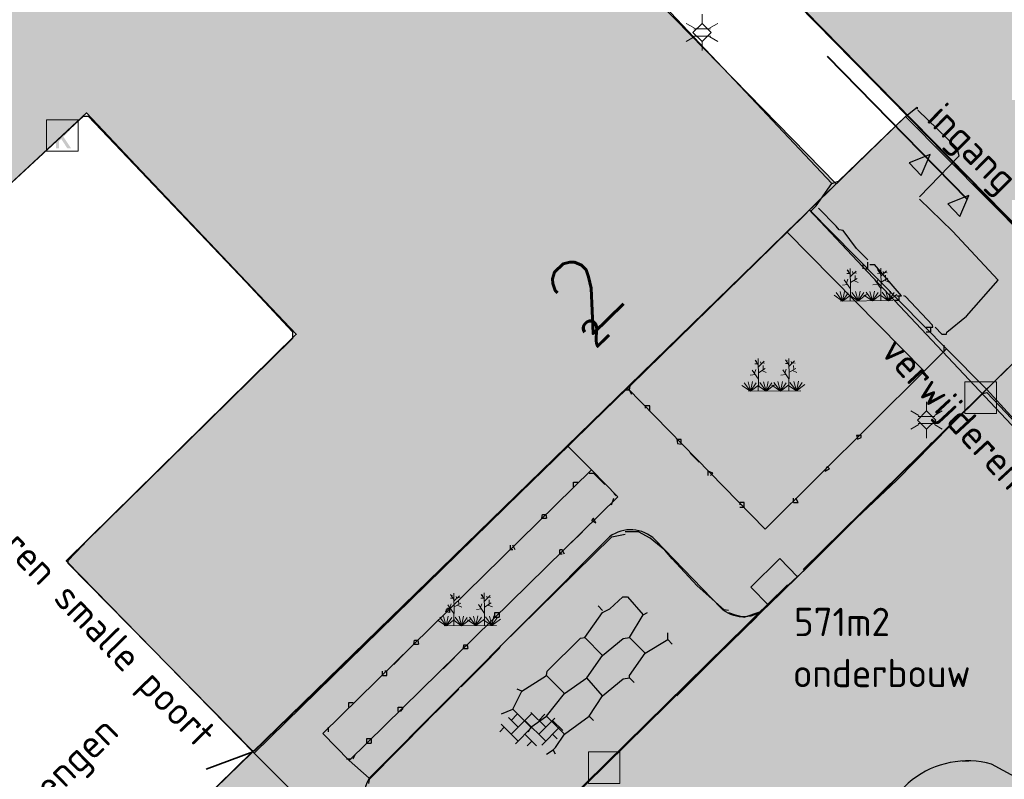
# Model space of a CAD drawing. Header units: metres. Extents: x 100797 to 101446, y 431104 to 431509.
# Tile 13 of 35: x 101101 to 101132, y 431274 to 431298. Entities that reach past the tile are written whole.
import ezdxf

# ---------------------------------------------------------------- set-up
doc = ezdxf.new("R2010")
doc.units = ezdxf.units.M
for name, pattern in [('BORDER', [44.45, 12.7, -6.35, 12.7, -6.35, 0, -6.35]), ('DASHED', [19.05, 12.7, -6.35]), ('DASHED2', [9.525, 6.35, -3.175])]:
    doc.linetypes.add(name, pattern=pattern)
doc.layers.get('0').update_dxf_attribs({"linetype": 'CONTINUOUS'})
doc.layers.add('ANNOTATIE', color=7, linetype='CONTINUOUS')
for name, color, linetype, lineweight in [('AR_ONDERZOEKSLOKATIE', 3, 'BORDER', 50), ('N-WE-IE-TERREINAFSCHEIDING_KUNSTMATIG_HEKWERK-G', 20, 'IE-TERREINAFSCHEIDING-KUNSTMATIG', 35), ('N-XX-AL-T18', 7, 'CONTINUOUS', 25), ('PERCELEN', 2, 'DASHED', 9), ('V-WE-IE-TERREINAFSCHEIDING_KUNSTMATIG_HEKWERK-G', 20, 'IE-TERREINAFSCHEIDING-KUNSTMATIG-V', 35), ('X-XX-AL-HULPLIJN-G', 210, 'CONTINUOUS', 18)]:
    doc.layers.add(name, color=color, linetype=linetype, lineweight=lineweight)
for name, color, linetype, lineweight, true_color in [('B-ARCERING-BESTAAND-GEBOUW', 7, 'CONTINUOUS', 30, 0xb4b4b4), ('BAR_BEBOUWING', 7, 'CONTINUOUS', 35, 0x707070), ('X-XX-AL-ARCERING-BOVENBOUW-ONDERBOUW-PEUTERS', 7, 'CONTINUOUS', 30, 0x33cccc), ('X-XX-AL-ARCERING-TIJDELIJKE-SCHOOL', 7, 'CONTINUOUS', 30, 0xb8bdef), ('X-XX-AL-KADASTRALE-GRENZEN', 7, 'CONTINUOUS', 30, 0x3cd12e)]:
    doc.layers.add(name, color=color, linetype=linetype, lineweight=lineweight, true_color=true_color)
for name, color, linetype, true_color in [('BAR_BGT_LICHTMASTEN', 7, 'CONTINUOUS', 0x707070), ('BAR_BGT_PUNTSYMBOLEN', 7, 'CONTINUOUS', 0x707070), ('BAR_BGT_SYMBOLEN', 7, 'CONTINUOUS', 0x707070), ('BAR_HUISNUMMERS EN STRAATNAMEN', 7, 'CONTINUOUS', 0x707070), ('BAR_TOPO', 7, 'CONTINUOUS', 0x707070), ('BAR_WEGEN', 7, 'CONTINUOUS', 0x707070), ('BOR_LICHTMASTEN', 7, 'CONTINUOUS', 0x707070)]:
    doc.layers.add(name, color=color, linetype=linetype, true_color=true_color)
doc.styles.add('NLCS-ISO', font='NLCS-ISO.ttf')
doc.styles.add('NLCS-ISO 1.8', font='NLCS-ISO.ttf', dxfattribs={"height": 1.8})
doc.styles.get("Standard").update_dxf_attribs({"font": 'txt.shx', "height": 2.5})
doc.linetypes.add('IE-TERREINAFSCHEIDING-KUNSTMATIG', pattern='A,4,[82,NLCS.SHX,S=0.75,R=90,X=0,Y=0],4,-2', length=10)
doc.linetypes.add('IE-TERREINAFSCHEIDING-KUNSTMATIG-V', pattern='A,2,[24,NLCS.SHX,S=0.6,R=0,X=-1,Y=0],2,[82,NLCS.SHX,S=0.75,R=90,X=0,Y=0],2,[24,NLCS.SHX,S=0.6,R=0,X=1,Y=0],2,-2', length=10)

# ---------------------------------------------------------------- blocks, each defined once
blk = doc.blocks.new('lichtmast_1', base_point=(101313.152, 431373.608))
at = {"color": 8, "lineweight": 0, "true_color": 0x707070}
for points in [[(101313.152, 431373.896), (101313.152, 431374.185)], [(101312.902, 431373.752), (101312.652, 431373.896)], [(101313.441, 431373.608), (101313.152, 431373.896), (101312.864, 431373.608), (101313.152, 431373.319), (101313.441, 431373.608)], [(101312.887, 431373.722), (101313.418, 431373.722)], [(101313.402, 431373.752), (101313.652, 431373.896)], [(101312.902, 431373.463), (101312.652, 431373.319)], [(101312.887, 431373.494), (101313.418, 431373.494)], [(101313.402, 431373.463), (101313.652, 431373.319)], [(101313.152, 431373.319), (101313.152, 431373.03)]]:
    blk.add_lwpolyline(points, dxfattribs=at)
blk = doc.blocks.new('betonstraatstenen_1', base_point=(101286.795, 431176.56))
at = {"color": 8, "lineweight": 0, "true_color": 0x707070}
for points in [[(101286.048, 431176.867), (101286.355, 431176.56)], [(101286.135, 431176.34), (101286.795, 431177)], [(101286.135, 431176.78), (101286.33, 431176.976)], [(101286.765, 431177.03), (101287.235, 431176.56)], [(101287.015, 431176.78), (101287.211, 431176.976)], [(101287.015, 431176.34), (101287.525, 431176.85)], [(101285.776, 431176.421), (101285.915, 431176.56)], [(101285.815, 431176.66), (101286.355, 431176.12)], [(101286.269, 431176.034), (101286.795, 431176.56)], [(101286.575, 431176.78), (101287.235, 431176.12)], [(101287.109, 431175.993), (101287.675, 431176.56)], [(101287.455, 431176.78), (101287.776, 431176.459)], [(101286.575, 431176.34), (101286.944, 431175.971)], [(101287.455, 431176.34), (101287.601, 431176.194)], [(101286.642, 431175.967), (101286.795, 431176.12)]]:
    blk.add_lwpolyline(points, dxfattribs=at)
blk = doc.blocks.new('beplanting_1', base_point=(101316.768, 431360.678))
at = {"color": 8, "lineweight": 0, "true_color": 0x707070}
for points in [[(101316.221, 431361.216), (101316.134, 431361.214)], [(101316.245, 431361.178), (101316.141, 431361.332)], [(101316.182, 431361.271), (101316.189, 431361.312)], [(101316.25, 431360.732), (101316.243, 431361.377)], [(101316.246, 431361.119), (101316.426, 431361.295)], [(101316.336, 431361.207), (101316.319, 431361.276)], [(101316.369, 431361.24), (101316.442, 431361.23)], [(101316.399, 431361.022), (101316.397, 431361.156)], [(101317.192, 431361.223), (101317.105, 431361.221)], [(101317.217, 431361.185), (101317.113, 431361.339)], [(101317.153, 431361.278), (101317.161, 431361.32)], [(101317.222, 431360.739), (101317.214, 431361.384)], [(101317.217, 431361.126), (101317.397, 431361.302)], [(101317.307, 431361.214), (101317.291, 431361.283)], [(101317.341, 431361.247), (101317.414, 431361.238)], [(101317.371, 431361.029), (101317.368, 431361.163)], [(101316.15, 431360.869), (101315.991, 431360.849)], [(101316.244, 431360.343), (101316.247, 431360.729), (101316.053, 431361.01)], [(101316.121, 431360.911), (101316.163, 431361.035)], [(101316.248, 431360.929), (101316.462, 431361.061)], [(101316.355, 431360.995), (101316.499, 431360.933)], [(101317.121, 431360.876), (101316.962, 431360.856)], [(101317.216, 431360.35), (101317.218, 431360.736), (101317.025, 431361.017)], [(101317.092, 431360.919), (101317.134, 431361.043)], [(101317.22, 431360.936), (101317.434, 431361.068)], [(101317.327, 431361.002), (101317.471, 431360.94)], [(101316.001, 431360.341), (101315.726, 431360.524)], [(101316.001, 431360.341), (101315.796, 431360.612)], [(101316.001, 431360.341), (101315.92, 431360.641)], [(101316.001, 431360.341), (101316.063, 431360.648)], [(101316.001, 431360.341), (101316.18, 431360.605)], [(101316.001, 431360.341), (101316.271, 431360.54)], [(101316.493, 431360.345), (101316.219, 431360.528)], [(101316.493, 431360.345), (101316.288, 431360.616)], [(101316.493, 431360.345), (101316.412, 431360.644)], [(101316.493, 431360.345), (101316.556, 431360.652)], [(101316.493, 431360.345), (101316.672, 431360.608)], [(101316.493, 431360.345), (101316.763, 431360.544)], [(101316.949, 431360.348), (101316.674, 431360.531)], [(101316.949, 431360.348), (101316.743, 431360.619)], [(101316.949, 431360.348), (101316.867, 431360.648)], [(101316.949, 431360.348), (101317.011, 431360.655)], [(101316.949, 431360.348), (101317.128, 431360.612)], [(101316.949, 431360.348), (101317.218, 431360.547)], [(101317.457, 431360.352), (101317.182, 431360.535)], [(101317.457, 431360.352), (101317.252, 431360.623)], [(101317.457, 431360.352), (101317.375, 431360.651)], [(101317.457, 431360.352), (101317.519, 431360.659)], [(101317.457, 431360.352), (101317.636, 431360.616)], [(101317.457, 431360.352), (101317.726, 431360.551)], [(101315.937, 431360.341), (101317.6, 431360.353)]]:
    blk.add_lwpolyline(points, dxfattribs=at)
blk = doc.blocks.new('kolk-symbool_1', base_point=(101288.593, 431172.129))
at = {"true_color": 0x707070, "transparency": 33554687}
h = blk.add_hatch(color=8, dxfattribs=at)
h.paths.add_polyline_path([(101288.624, 431172.081), (101288.846, 431172.296), (101288.718, 431172.296), (101288.486, 431172.06), (101288.555, 431172.013), (101288.747, 431171.716), (101288.868, 431171.716)])
h.paths.add_polyline_path([(101288.555, 431172.013), (101288.486, 431172.06), (101288.486, 431172.516), (101288.388, 431172.516), (101288.388, 431171.716), (101288.486, 431171.716), (101288.486, 431171.946)], flags=0)
at = {"color": 8, "lineweight": 0, "true_color": 0x707070}
blk.add_lwpolyline([(101288.092, 431172.617), (101289.092, 431172.617), (101289.092, 431171.617), (101288.092, 431171.617), (101288.092, 431172.617)], dxfattribs=at)
blk = doc.blocks.new('lichtmast_2', base_point=(101212.501, 431404.652))
at = {"color": 8, "lineweight": 0, "true_color": 0x707070}
for points in [[(101212.501, 431404.941), (101212.501, 431405.229)], [(101212.251, 431404.796), (101212.001, 431404.941)], [(101212.79, 431404.652), (101212.501, 431404.941), (101212.212, 431404.652), (101212.501, 431404.363), (101212.79, 431404.652)], [(101212.236, 431404.766), (101212.766, 431404.766)], [(101212.751, 431404.796), (101213.001, 431404.941)], [(101212.251, 431404.508), (101212.001, 431404.363)], [(101212.236, 431404.538), (101212.766, 431404.538)], [(101212.501, 431404.363), (101212.501, 431404.075)], [(101212.751, 431404.508), (101213.001, 431404.363)]]:
    blk.add_lwpolyline(points, dxfattribs=at)
blk = doc.blocks.new('FMEBLOCK2')
at = {"layer": 'ANNOTATIE', "color": 1}
blk.add_text('2', height=3, rotation=44.2, dxfattribs=at).set_placement((0, 0))

msp = doc.modelspace()

# ---------------------------------------------------------------- hatches: boundary and pattern name
at = {"layer": 'B-ARCERING-BESTAAND-GEBOUW'}
h = msp.add_hatch(color=256, dxfattribs=at)
h.dxf.hatch_style = 1
h.paths.add_polyline_path([(101091.215, 431326.729), (101076.463, 431312.305), (101097.89, 431290.404), (101103.119, 431295.26), (101104.874, 431293.409), (101109.789, 431288.227), (101102.479, 431281.02), (101108.449, 431274.913), (101118.429, 431284.671), (101120.317, 431286.517), (101125.391, 431291.477), (101125.96, 431292.034), (101126.106, 431292.176), (101126.301, 431292.367), (101126.954, 431293.006), (101120.902, 431299.205), (101121.67, 431299.978), (101114.741, 431307.076), (101112.591, 431304.965)])
at = {"layer": 'X-XX-AL-ARCERING-BOVENBOUW-ONDERBOUW-PEUTERS'}
h = msp.add_hatch(color=256, dxfattribs=at)
h.dxf.hatch_style = 1
h.paths.add_polyline_path([(101129.807, 431271.923), (101129.842, 431271.954), (101132.357, 431273.205), (101135.052, 431274.009), (101141.715, 431275.538), (101138.229, 431279.26), (101138.838, 431279.407), (101148.726, 431282.206), (101151.943, 431284.221), (101152.516, 431285.913), (101144.2, 431294.407), (101136.9, 431287.339), (101129.154, 431295.144), (101107.206, 431273.779), (101110.596, 431270.324), (101108.002, 431267.771), (101114.547, 431261.156), (101115.378, 431260.526), (101115.827, 431260.362), (101116.208, 431260.286), (101116.511, 431260.252), (101117.186, 431260.288), (101117.748, 431260.443), (101118.73, 431261.075)])
at = {"layer": 'X-XX-AL-ARCERING-TIJDELIJKE-SCHOOL', "true_color": 0xb8bdef}
h = msp.add_hatch(color=254, dxfattribs=at)
h.dxf.hatch_style = 1
h.paths.add_polyline_path([(101141.382, 431312.757), (101122.463, 431332.02), (101107.496, 431317.319), (101136.908, 431287.37), (101147.613, 431297.851), (101137.102, 431308.553)])

# ---------------------------------------------------------------- linework, layer by layer
at = {"linetype": 'DASHED2', "lineweight": 40, "flags": 128}
msp.add_lwpolyline([(101106.774, 431317.311), (101122.469, 431332.727), (101142.089, 431312.751), (101137.809, 431308.546), (101148.32, 431297.845), (101136.905, 431286.633)], close=True, dxfattribs=at)
at = {"lineweight": 40, "flags": 128}
msp.add_lwpolyline([(101107.481, 431317.305), (101122.463, 431332.02), (101141.382, 431312.757), (101137.102, 431308.553), (101147.613, 431297.851), (101136.911, 431287.34)], close=True, dxfattribs=at)
at = {"color": 252, "linetype": 'Continuous'}
for points in [[(101076.534, 431312.232), (101097.811, 431290.505), (101097.968, 431290.505), (101099.247, 431291.662), (101099.318, 431291.734), (101103.032, 431295.162), (101103.175, 431295.162), (101108.193, 431289.894), (101109.675, 431288.305), (101109.675, 431288.091), (101103.05, 431281.574), (101103.014, 431281.538), (101102.532, 431281.02), (101102.532, 431280.949), (101108.382, 431275.006), (101108.46, 431274.985), (101118.013, 431284.252), (101120.245, 431286.448)], [(101126.173, 431292.162), (101126.316, 431292.305), (101126.816, 431293.019), (101123.906, 431296.108), (101120.96, 431299.233)], [(101129.173, 431295.162), (101129.53, 431295.448), (101129.53, 431295.376)], [(101127.03, 431293.091), (101129.173, 431295.162)], [(101129.602, 431292.591), (101130.869, 431293.894), (101130.798, 431294.144), (101129.555, 431295.353)], [(101126.816, 431293.019), (101127.03, 431293.091)], [(101131.102, 431288.805), (101132.102, 431289.948), (101130.655, 431291.502), (101129.602, 431292.519)], [(101120.388, 431286.448), (101120.41, 431286.584), (101125.959, 431292.019), (101126.031, 431292.091)], [(101126.531, 431291.734), (101126.173, 431292.091), (101126.173, 431292.162)], [(101126.959, 431291.662), (101126.388, 431292.234)], [(101127.173, 431291.519), (101127.045, 431291.548), (101126.959, 431291.662)], [(101127.388, 431291.234), (101127.173, 431291.519)], [(101127.602, 431290.948), (101127.388, 431291.234)], [(101127.959, 431290.591), (101127.602, 431290.948)], [(101127.816, 431290.305), (101127.816, 431290.448)], [(101127.888, 431290.305), (101127.959, 431290.305), (101127.959, 431290.448), (101127.959, 431290.52)], [(101128.03, 431290.448), (101128.173, 431290.448)], [(101129.03, 431289.448), (101128.173, 431290.448)], [(101128.816, 431289.305), (101128.959, 431289.305)], [(101128.887, 431289.448), (101129.03, 431289.448)], [(101128.959, 431289.305), (101128.959, 431289.448)], [(101130.03, 431288.448), (101130.016, 431288.513), (101129.155, 431289.43), (101129.102, 431289.448)], [(101130.459, 431288.234), (101130.477, 431288.288), (101131.102, 431288.805)], [(101129.816, 431288.448), (101130.03, 431288.448)], [(101129.816, 431288.305), (101129.959, 431288.305)], [(101129.959, 431288.305), (101129.959, 431288.448)], [(101130.316, 431288.234), (101130.102, 431288.448)], [(101130.316, 431288.234), (101130.459, 431288.234)], [(101130.387, 431287.663), (101130.387, 431287.877)], [(101120.46, 431286.306), (101120.388, 431286.448), (101120.245, 431286.448)], [(101125.959, 431280.735), (101127.602, 431282.377), (101128.887, 431283.591), (101130.584, 431285.323), (101131.616, 431286.348), (101131.744, 431286.377), (101133.726, 431284.288), (101133.744, 431284.234), (101133.816, 431284.163), (101134.03, 431283.877), (101134.53, 431283.377)], [(101121.031, 431285.806), (101121.031, 431285.948), (101120.888, 431285.948), (101120.888, 431285.877)], [(101122.031, 431284.734), (101122.031, 431284.806), (101122.031, 431284.877), (101121.888, 431284.877), (101121.906, 431284.752), (101122.031, 431284.734)], [(101127.602, 431285.02), (101127.745, 431285.02)], [(101127.602, 431285.02), (101127.63, 431284.891), (101127.745, 431284.949), (101127.745, 431285.02)], [(101122.602, 431284.163), (101122.317, 431284.449)], [(101123.031, 431283.806), (101122.888, 431283.877)], [(101122.888, 431283.734), (101122.888, 431283.877)], [(101126.602, 431283.877), (101126.673, 431284.02)], [(101126.602, 431283.877), (101126.745, 431283.949)], [(101126.745, 431283.949), (101126.673, 431284.02)], [(101119.103, 431283.806), (101119.245, 431283.806)], [(101119.388, 431283.663), (101119.245, 431283.806)], [(101119.602, 431283.449), (101119.388, 431283.663)], [(101122.959, 431283.734), (101123.031, 431283.806)], [(101118.603, 431283.377), (101118.603, 431283.52), (101118.745, 431283.52)], [(101119.817, 431282.806), (101119.888, 431283.02)], [(101119.96, 431283.092), (101119.888, 431283.163)], [(101125.602, 431282.877), (101125.602, 431283.02)], [(101125.745, 431282.877), (101125.673, 431283.02)], [(101124.031, 431282.734), (101124.031, 431282.877), (101123.888, 431282.877), (101123.888, 431282.806)], [(101123.888, 431282.734), (101124.031, 431282.734)], [(101125.602, 431282.877), (101125.745, 431282.877)], [(101117.603, 431282.377), (101117.62, 431282.502), (101117.728, 431282.502), (101117.745, 431282.377)], [(101117.603, 431282.377), (101117.745, 431282.377)], [(101119.317, 431282.234), (101119.245, 431282.377), (101119.174, 431282.306), (101119.317, 431282.234)], [(101115.603, 431277.592), (101115.746, 431277.735), (101116.246, 431278.235), (101116.299, 431278.324), (101119.824, 431281.784), (101120.245, 431281.877)], [(101118.531, 431281.592), (101118.888, 431281.949)], [(101122.531, 431280.235), (101121.745, 431281.092), (101121.513, 431281.36), (101121.038, 431281.749), (101120.674, 431281.949), (101120.245, 431281.949)], [(101116.674, 431281.377), (101116.603, 431281.377), (101116.603, 431281.52)], [(101116.746, 431281.377), (101116.674, 431281.52)], [(101118.245, 431281.235), (101118.174, 431281.235), (101118.174, 431281.377)], [(101118.317, 431281.235), (101118.245, 431281.377), (101118.174, 431281.377)], [(101123.531, 431279.378), (101123.745, 431279.306), (101124.031, 431279.235), (101124.524, 431279.403), (101125.584, 431280.395), (101125.959, 431280.735)], [(101123.531, 431279.449), (101123.395, 431279.47), (101122.531, 431280.235)], [(101116.317, 431276.163), (101116.674, 431276.306), (101116.96, 431276.878), (101117.745, 431277.378), (101117.767, 431277.513), (101118.824, 431278.57), (101118.96, 431278.592), (101119.531, 431279.378), (101119.763, 431279.503), (101120.174, 431279.877), (101120.317, 431279.877), (101120.817, 431279.306)], [(101114.674, 431279.378), (101114.546, 431279.406), (101114.603, 431279.52), (101114.674, 431279.52)], [(101114.674, 431279.378), (101114.674, 431279.52)], [(101119.531, 431279.449), (101119.388, 431279.592)], [(101116.103, 431279.235), (101116.103, 431279.378), (101116.246, 431279.378), (101116.246, 431279.235)], [(101116.103, 431279.235), (101116.246, 431279.235)], [(101117.174, 431275.592), (101117.246, 431275.735), (101117.745, 431276.092), (101118.317, 431276.806), (101119.031, 431277.306), (101119.531, 431278.02), (101120.185, 431278.56), (101120.388, 431278.592), (101120.817, 431279.306), (101120.96, 431279.378)], [(101122.174, 431277.021), (101123.174, 431278.02), (101124.431, 431279.249), (101124.459, 431279.378)], [(101119.531, 431278.02), (101118.96, 431278.592)], [(101120.888, 431278.092), (101120.388, 431278.592)], [(101120.388, 431277.378), (101120.888, 431278.092), (101121.602, 431278.52)], [(101121.745, 431278.378), (101121.602, 431278.52), (101121.602, 431278.735)], [(101113.532, 431278.378), (101113.549, 431278.503), (101113.657, 431278.503), (101113.674, 431278.378)], [(101113.532, 431278.378), (101113.674, 431278.378)], [(101115.103, 431278.235), (101115.121, 431278.36), (101115.228, 431278.36), (101115.246, 431278.235)], [(101115.103, 431278.235), (101115.246, 431278.235)], [(101112.889, 431277.735), (101113.246, 431278.092)], [(101114.46, 431277.592), (101114.817, 431277.949)], [(101115.031, 431277.021), (101115.603, 431277.592)], [(101112.532, 431277.378), (101112.532, 431277.521)], [(101112.532, 431277.378), (101112.674, 431277.378)], [(101112.674, 431277.378), (101112.674, 431277.521), (101112.603, 431277.521)], [(101118.317, 431276.806), (101117.745, 431277.378)], [(101118.031, 431275.092), (101118.317, 431275.521), (101119.103, 431276.092), (101119.531, 431276.735), (101120.185, 431277.274), (101120.388, 431277.306)], [(101119.531, 431276.735), (101119.031, 431277.306)], [(101120.531, 431277.163), (101120.388, 431277.306), (101120.388, 431277.378)], [(101114.531, 431276.521), (101114.96, 431276.949)], [(101116.96, 431276.878), (101116.817, 431276.949)], [(101121.888, 431276.735), (101122.174, 431277.021)], [(101111.46, 431276.378), (101111.46, 431276.521), (101111.603, 431276.521)], [(101113.032, 431276.235), (101113.032, 431276.378), (101113.174, 431276.378), (101113.174, 431276.306)], [(101114.031, 431276.021), (101114.389, 431276.378)], [(101114.389, 431276.378), (101114.531, 431276.521)], [(101112.103, 431273.949), (101112.124, 431274.085), (101113.96, 431275.949), (101114.031, 431276.021)], [(101113.103, 431276.235), (101113.174, 431276.306)], [(101117.246, 431275.735), (101116.674, 431276.306)], [(101118.317, 431275.521), (101117.745, 431276.092)], [(101119.245, 431275.949), (101119.103, 431276.092)], [(101110.817, 431275.592), (101110.817, 431275.735)], [(101112.032, 431275.235), (101112.032, 431275.378), (101112.174, 431275.378), (101112.174, 431275.235)], [(101112.032, 431275.235), (101112.174, 431275.235)], [(101117.745, 431274.878), (101117.96, 431275.021), (101118.031, 431275.092)], [(101111.603, 431274.735), (101111.675, 431274.878)], [(101118.031, 431274.878), (101117.96, 431275.021)], [(101111.389, 431274.735), (101111.532, 431274.735)], [(101130.959, 431274.664), (101131.173, 431274.664)]]:
    msp.add_lwpolyline(points, dxfattribs=at)
at = {"layer": 'AR_ONDERZOEKSLOKATIE', "color": 10, "flags": 128}
msp.add_lwpolyline([(101057.295, 431329.77), (101034.679, 431317.44), (101043.828, 431300.839), (101039.147, 431290.299), (101046.185, 431287.13), (101079.212, 431272.257), (101097.895, 431253.246), (101114.44, 431269.455), (101133.958, 431288.666), (101139.528, 431308.091), (101140.349, 431310.558), (101141.284, 431312.203), (101169.207, 431338.229), (101165.898, 431342.249), (101164.745, 431344.231), (101162.442, 431347.649), (101160.273, 431352.228), (101158.197, 431356.243), (101157.44, 431357.356), (101154.047, 431361.346), (101151.425, 431363.556), (101148.561, 431365.359), (101147.369, 431365.519), (101145.845, 431365.52), (101143.275, 431366.946), (101141.279, 431368.217), (101139.12, 431370.061), (101136.213, 431373.296), (101134.237, 431374.944), (101124.147, 431383.803), (101083.466, 431344.039), (101058.639, 431330.503)], dxfattribs=at)
at = {"layer": 'BAR_BEBOUWING', "ltscale": 10, "flags": 128}
for points in [[(101108.449, 431274.913), (101102.479, 431281.02), (101109.789, 431288.227), (101104.874, 431293.409), (101103.119, 431295.26), (101097.89, 431290.404), (101076.463, 431312.305), (101091.215, 431326.729), (101112.591, 431304.965), (101114.741, 431307.076), (101121.67, 431299.978), (101120.902, 431299.205), (101126.954, 431293.006)], [(101126.954, 431293.006), (101126.301, 431292.367)], [(101126.954, 431293.006), (101126.301, 431292.367)], [(101126.301, 431292.367), (101126.106, 431292.176)], [(101126.106, 431292.176), (101125.96, 431292.034), (101125.391, 431291.477)], [(101125.391, 431291.477), (101120.317, 431286.517)], [(101120.317, 431286.517), (101118.429, 431284.671)], [(101118.429, 431284.671), (101108.449, 431274.913)]]:
    msp.add_lwpolyline(points, dxfattribs=at)
at = {"layer": 'BAR_TOPO', "ltscale": 0.01, "flags": 128}
for points in [[(101108.449, 431274.913), (101102.479, 431281.02), (101109.789, 431288.227), (101104.874, 431293.409), (101103.119, 431295.26), (101097.89, 431290.404), (101076.463, 431312.305), (101091.215, 431326.729), (101112.591, 431304.965), (101114.741, 431307.076), (101121.67, 431299.978), (101120.902, 431299.205), (101126.954, 431293.006)], [(101147.191, 431313.424), (101146.209, 431312.899), (101145.95, 431307.443), (101147.352, 431303.196), (101147.923, 431302.327), (101153.687, 431296.524), (101155.573, 431292.978), (101156.849, 431290.045), (101157.16, 431287.012), (101156.689, 431284.153), (101155.673, 431281.263), (101152.988, 431279.487), (101150.551, 431278.046), (101141.73, 431275.541), (101136.273, 431281.51), (101131.733, 431286.476)], [(101126.954, 431293.006), (101126.301, 431292.367)], [(101126.954, 431293.006), (101126.301, 431292.367)], [(101126.301, 431292.367), (101126.106, 431292.176)], [(101126.106, 431292.176), (101125.96, 431292.034), (101125.391, 431291.477)], [(101126.106, 431292.176), (101130.464, 431287.761)], [(101125.391, 431291.477), (101120.317, 431286.517)], [(101129.755, 431287.056), (101125.391, 431291.477)], [(101130.464, 431287.761), (101129.755, 431287.056)], [(101130.464, 431287.761), (101131.733, 431286.476)], [(101129.755, 431287.056), (101124.697, 431282.026), (101120.317, 431286.517)], [(101120.317, 431286.517), (101118.429, 431284.671)], [(101131.733, 431286.476), (101125.721, 431280.521)], [(101118.429, 431284.671), (101108.449, 431274.913)], [(101119.174, 431283.912), (101118.429, 431284.671)], [(101111.475, 431274.683), (101110.635, 431275.54), (101119.174, 431283.912)], [(101119.174, 431283.912), (101120.015, 431283.056), (101111.475, 431274.683)], [(101125.721, 431280.521), (101125.161, 431281.096), (101124.24, 431280.183), (101124.799, 431279.616)], [(101125.721, 431280.521), (101124.799, 431279.616)], [(101114.44, 431269.455), (101124.657, 431279.475)], [(101124.799, 431279.616), (101124.657, 431279.475)], [(101112.113, 431274.118), (101111.475, 431274.683)]]:
    msp.add_lwpolyline(points, dxfattribs=at)
at = {"layer": 'BAR_TOPO', "flags": 128}
for points in [[(101129.274, 431293.673), (101129.653, 431293.276), (101129.939, 431293.937), (101129.274, 431293.673)], [(101130.503, 431292.37), (101130.882, 431291.972), (101131.168, 431292.634), (101130.503, 431292.37)]]:
    msp.add_lwpolyline(points, dxfattribs=at)
at = {"layer": 'BAR_TOPO', "ltscale": 0.01, "flags": 128}
for points in [[(101124.657, 431279.475, -0.374169), (101123.294, 431279.521), (101121.201, 431281.694, 0.370801), (101119.753, 431281.789), (101112.113, 431274.118)], [(101108.449, 431274.913), (101110.596, 431272.768, 0.471561), (101112.169, 431273.036)], [(101112.113, 431274.118, 0.332687), (101112.169, 431273.036)]]:
    msp.add_lwpolyline(points, format="xyb", dxfattribs=at)
at = {"layer": 'BAR_WEGEN', "ltscale": 0.01, "flags": 128}
for points in [[(101147.191, 431313.424), (101146.209, 431312.899), (101145.95, 431307.443), (101147.352, 431303.196), (101147.923, 431302.327), (101153.687, 431296.524), (101155.573, 431292.978), (101156.849, 431290.045), (101157.16, 431287.012), (101156.689, 431284.153), (101155.673, 431281.263), (101152.988, 431279.487), (101150.551, 431278.046), (101141.73, 431275.541), (101136.273, 431281.51), (101131.733, 431286.476)], [(101131.733, 431286.476), (101125.721, 431280.521)], [(101125.721, 431280.521), (101124.799, 431279.616)], [(101114.44, 431269.455), (101124.657, 431279.475)], [(101124.799, 431279.616), (101124.657, 431279.475)]]:
    msp.add_lwpolyline(points, dxfattribs=at)
for points in [[(101124.657, 431279.475, -0.374169), (101123.294, 431279.521), (101121.201, 431281.694, 0.370801), (101119.753, 431281.789), (101112.113, 431274.118)], [(101141.171, 431271.994, -0.190947), (101135.384, 431272.669), (101131.896, 431274.565, 0.237565), (101129.375, 431274.062, 0.292348), (101128.867, 431272.934)], [(101112.113, 431274.118, 0.332687), (101112.169, 431273.036)]]:
    msp.add_lwpolyline(points, format="xyb", dxfattribs=at)
at = {"layer": 'N-WE-IE-TERREINAFSCHEIDING_KUNSTMATIG_HEKWERK-G'}
msp.add_line((101104.564, 431271.214), (101108.397, 431274.967), dxfattribs=at)
at = {"layer": 'PERCELEN', "flags": 128}
msp.add_lwpolyline([(101057.295, 431329.77), (101034.679, 431317.44), (101043.828, 431300.839), (101039.147, 431290.299), (101046.185, 431287.13), (101079.212, 431272.257), (101097.895, 431253.246), (101114.44, 431269.455), (101133.958, 431288.666), (101139.528, 431308.091), (101140.349, 431310.558), (101141.284, 431312.203), (101169.207, 431338.229), (101165.898, 431342.249), (101164.745, 431344.231), (101162.442, 431347.649), (101160.273, 431352.228), (101158.197, 431356.243), (101157.44, 431357.356), (101154.047, 431361.346), (101151.425, 431363.556), (101148.561, 431365.359), (101147.369, 431365.519), (101145.845, 431365.52), (101143.275, 431366.946), (101141.279, 431368.217), (101139.12, 431370.061), (101136.213, 431373.296), (101134.237, 431374.944), (101124.147, 431383.803), (101083.466, 431344.039), (101058.639, 431330.503)], dxfattribs=at)
at = {"layer": 'V-WE-IE-TERREINAFSCHEIDING_KUNSTMATIG_HEKWERK-G'}
for p, q in [((101126.112, 431292.17), (101141.74, 431275.542)), ((101108.408, 431274.955), (101106.929, 431274.405))]:
    msp.add_line(p, q, dxfattribs=at)
at = {"layer": 'X-XX-AL-HULPLIJN-G', "ltscale": 0.07, "flags": 128}
for points in [[(101107.496, 431317.319), (101136.908, 431287.37), (101147.613, 431297.851), (101137.102, 431308.553), (101141.382, 431312.757), (101122.463, 431332.02)], [(101129.154, 431295.144), (101107.206, 431273.779), (101110.596, 431270.324), (101108.002, 431267.771), (101114.547, 431261.156), (101115.378, 431260.526), (101115.827, 431260.362), (101116.208, 431260.286), (101116.511, 431260.252), (101117.186, 431260.288), (101117.748, 431260.443), (101118.73, 431261.075), (101129.807, 431271.923), (101129.842, 431271.954), (101132.357, 431273.205), (101135.052, 431274.009), (101141.715, 431275.538), (101138.229, 431279.26), (101138.838, 431279.407), (101148.726, 431282.206), (101151.943, 431284.221), (101152.516, 431285.913), (101144.2, 431294.407), (101136.9, 431287.339)]]:
    msp.add_lwpolyline(points, close=True, dxfattribs=at)
at = {"layer": 'X-XX-AL-KADASTRALE-GRENZEN', "flags": 128}
msp.add_lwpolyline([(101125.902, 431280.754), (101133.958, 431288.666), (101140.349, 431310.558), (101141.284, 431312.203), (101169.207, 431338.229), (101165.898, 431342.249), (101162.442, 431347.649), (101158.197, 431356.243), (101156.662, 431358.271), (101154.047, 431361.346)], dxfattribs=at)

# ---------------------------------------------------------------- block references
at = {"layer": 'ANNOTATIE', "color": 1, "xscale": 0.75, "yscale": 0.75, "zscale": 0.75}
msp.add_blockref('FMEBLOCK2', (101119.018, 431288.045), dxfattribs=at)
at = {"layer": 'BAR_BGT_LICHTMASTEN'}
msp.add_blockref('lichtmast_2', (101122.691, 431297.818), dxfattribs=at)
at = {"layer": 'BAR_BGT_PUNTSYMBOLEN'}
for p in [(101102.357, 431294.552), (101131.548, 431286.223), (101119.583, 431274.464)]:
    msp.add_blockref('kolk-symbool_1', p, dxfattribs=at)
at = {"layer": 'BAR_BGT_SYMBOLEN'}
for name, p in [('beplanting_1', (101127.928, 431289.619)), ('beplanting_1', (101125.003, 431286.752)), ('beplanting_1', (101115.324, 431279.297)), ('betonstraatstenen_1', (101117.282, 431275.734))]:
    msp.add_blockref(name, p, dxfattribs=at)
at = {"layer": 'BOR_LICHTMASTEN'}
msp.add_blockref('lichtmast_1', (101129.829, 431285.499), dxfattribs=at)

# ---------------------------------------------------------------- texts
at = {"layer": 'BAR_HUISNUMMERS EN STRAATNAMEN', "insert": (101119.269, 431288.289), "char_height": 0.87, "attachment_point": 5, "rotation": 44.1, "style": 'NLCS-ISO'}
msp.add_mtext('{{\\fArial|b0|i0;2}}', dxfattribs=at)
at = {"layer": 'N-XX-AL-T18', "char_height": 0.9, "attachment_point": 1, "style": 'NLCS-ISO 1.8'}
for s, insert, width, rotation in [('ingang ', (101130.416, 431295.668), 13.73405, 315.1709), ('verwijderen hekwerk', (101128.987, 431288.253), 13.73405, 312.8813), ('te verwijderen smalle poort', (101096.951, 431286.301), 18.37758, 314.1989), ('571m2', (101125.614, 431279.531), 10.11758, 0.034), ('onderbouw', (101125.579, 431277.908), 10.11758, 0.034), ('hek+poort aanbrengen', (101095.067, 431267.809), 13.73405, 44.468)]:
    msp.add_mtext(s, dxfattribs=dict(at, insert=insert, width=width, rotation=rotation))

doc.saveas('drawing.dxf')
